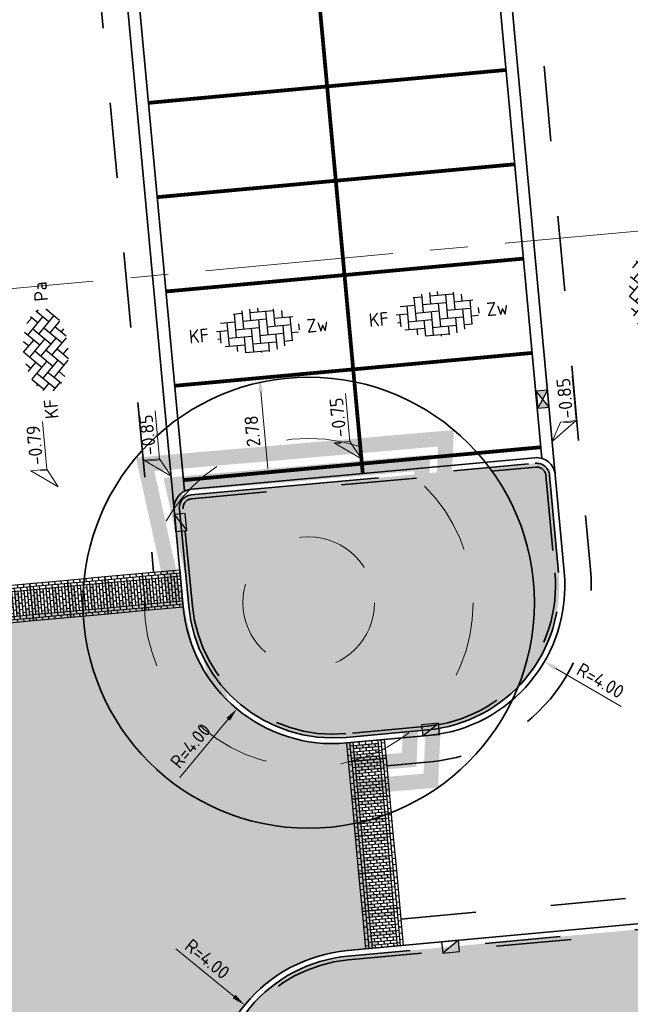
# Model space of a CAD drawing. Header units: metres. Extents: x 126075 to 126745, y 502461 to 502767.
# Tile 83 of 94: x 126671 to 126687, y 502625 to 502651. Entities that reach past the tile are written whole.
import ezdxf
from ezdxf.enums import TextEntityAlignment as Align

# ---------------------------------------------------------------- set-up
doc = ezdxf.new("R2010")
doc.units = ezdxf.units.M
doc.header["$PDSIZE"] = 1
for name, pattern in [('NLCS-HIDDEN', [4, 2, -2]), ('VH-OPSLUITBAND_VARIANT01-SO', [14, 8, -2, 2, -2]), ('VH-TROTTOIRBAND-SO', [15, 5, -2, 2, -2, 2, -2]), ('VW-21-21_STREEP', [0.42, 0.21, -0.21]), ('ZZ-CENTER-SO', [8, 5, -1, 1, -1]), ('ZZ-HIDDEN-SO', [4, 2, -2])]:
    doc.linetypes.add(name, pattern=pattern)
doc.layers.get('0').update_dxf_attribs({"linetype": 'CONTINUOUS'})
doc.layers.get('DEFPOINTS').update_dxf_attribs({"linetype": 'CONTINUOUS'})
doc.layers.add('N-GV-GR-BOOM-BESCHERMDEWORTELRUIMTE-GN', color=7, linetype='NLCS-HIDDEN', lineweight=0, plot=False)
doc.layers.add('N-GV-GR-BOOM_SOORT-V', color=7, linetype='CONTINUOUS', lineweight=18, true_color=0x025a01)
doc.layers.add('N-WE-OG-WEG_WEGVAK_WEGVAKONDERDEEL_PLATEAU-V', color=7, linetype='CONTINUOUS', lineweight=18, true_color=0xffff8f)
for name, color, linetype, lineweight in [('N-WE-GR-BEPLANTING-A-200', 92, 'CONTINUOUS', 18), ('N-WE-GR-BOOM-S', 90, 'CONTINUOUS', 25), ('N-WE-GR-GRAS-A-200', 62, 'CONTINUOUS', 18), ('N-WE-RI-HWA_KOLK-S-200', 154, 'CONTINUOUS', 25), ('N-WE-VH-DREMPEL_PREFAB_1000-S', 10, 'CONTINUOUS', 25), ('N-WE-VH-GOOT_BSS_ACHTERKANT-G', 170, 'CONTINUOUS', 35), ('N-WE-VH-GOOT_BSS_VOORKANT-G', 170, 'CONTINUOUS', 35), ('N-WE-VH-KANTOPSLUITING_BETONRUG-G', 7, 'ZZ-HIDDEN-SO', 35), ('N-WE-VH-KANTOPSLUITING_OPSLUITBAND_150X250-G', 150, 'VH-OPSLUITBAND_VARIANT01-SO', 35), ('N-WE-VH-KANTOPSLUITING_TROTTOIRBAND_130X150_250-G', 210, 'VH-TROTTOIRBAND-SO', 35), ('N-WE-VH-KANTOPSLUITING_VOORKANTBAND-G', 50, 'CONTINUOUS', 35), ('N-WE-VH-MATERIAALGRENS-G', 7, 'ZZ-HIDDEN-SO', 35), ('N-WE-VH-OPENVERHARDING_BETONSTRAATSTEEN_KEIFORMAAT_ELLEBOOGVERBAND-S-200', 252, 'CONTINUOUS', 25), ('N-WE-VH-OPENVERHARDING_BETONSTRAATSTEEN_KEIFORMAAT_KEPERVERBAND-S-200', 252, 'CONTINUOUS', 25), ('N-WE-VW-MARKERING_PARKEERVAK-G', 7, 'VW-21-21_STREEP', 35), ('N-XX-GR-BOOM-T25', 7, 'CONTINUOUS', 25), ('X-XX-AL-HOOGTELABEL-S-200', 7, 'CONTINUOUS', 18), ('X-XX-AL-M', 7, 'CONTINUOUS', 18), ('X-XX-AL-VERWIJZING_DOORSNEDE-G', 7, 'ZZ-CENTER-SO', 18)]:
    doc.layers.add(name, color=color, linetype=linetype, lineweight=lineweight)
doc.styles.add('NLCS-ISO', font='NLCS-ISO.ttf')
doc.styles.add('NLCS-ISO-M200-T18', font='NLCS-ISO.ttf', dxfattribs={"height": 0.36})
doc.styles.add('NLCS-ISO-M200-T25', font='NLCS-ISO.ttf', dxfattribs={"height": 0.5})
doc.dimstyles.new('NLCS-M200-T18-PIJL_L2_H1', dxfattribs={"dimscale": 0.2, "dimtxt": 2.5, "dimasz": 1.8, "dimexe": 2, "dimexo": 2, "dimgap": 0.7, "dimtad": 1, "dimzin": 0, "dimdsep": 46, "dimtxsty": 'NLCS-ISO-M200-T18', "dimcen": 0, "dimdle": 2, "dimclrd": 256, "dimclre": 256, "dimclrt": 10, "dimadec": 1, "dimazin": 0, "dimtfac": 1, "dimtdec": 3, "dimtofl": 0, "dimtmove": 0, "dimatfit": 3, "dimfxl": 2, "dimfxlon": 1, "dimtfillclr": 256, "dimtolj": 1, "dimtzin": 0, "dimlwd": -1, "dimlwe": -1, "dimarcsym": 0})
pattern_1 = [(81.70981053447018, (126552.6759408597, 502551.6626076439), (-0.1812608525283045, 0.1431007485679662), [0.05773520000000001, -0.1732052]), (141.7098105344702, (126552.6759408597, 502551.6626076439), (-0.2145593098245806, -0.08542612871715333), [0.05773520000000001, -0.1732052]), (291.7098105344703, (126552.6759408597, 502551.6626076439), (0.1812607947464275, -0.1431008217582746), [0.05, -0.35])]
pattern_2 = [(0, (0, 0), (0, 6.985), [5.08, -1.905]), (90, (0, 0), (-6.985, 4.277078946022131e-16), [5.08, -1.905])]

# ---------------------------------------------------------------- blocks, each defined once
blk = doc.blocks.new('N-SGR-BOOM_WAAIER_2E')
h = blk.add_hatch(color=256)
h.dxf.hatch_style = 1
edge = h.paths.add_edge_path()
edge.add_arc((4.163336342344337e-17, -5.551115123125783e-17), 0.2493841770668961, 0, 360)
at = {"layer": 'N-GV-GR-BOOM_SOORT-V', "transparency": 33554559}
h = blk.add_hatch(color=256, dxfattribs=at)
h.dxf.hatch_style = 1
h.paths.add_polyline_path([(3.786528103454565, 3.8426406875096), (2.649209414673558, -4.796152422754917), (-2.649209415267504, -4.796152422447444), (-3.786528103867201, 3.842640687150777)], flags=16)
h.paths.add_polyline_path([(4.242640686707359, 4.242640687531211), (2.999999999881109, -5.196152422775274), (-3.000000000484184, -5.196152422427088), (-4.242640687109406, 4.242640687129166)])
h = blk.add_hatch(color=256, dxfattribs=at)
h.dxf.hatch_style = 1
h.paths.add_polyline_path([(3.102359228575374, 3.242640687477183), (2.123023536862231, -4.196152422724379), (-2.123023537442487, -4.196152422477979), (-3.102359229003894, 3.242640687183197)], flags=16)
h.paths.add_polyline_path([(3.558471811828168, 3.642640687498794), (2.473814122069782, -4.596152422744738), (-2.473814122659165, -4.596152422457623), (-3.558471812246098, 3.642640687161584)])
at = {"lineweight": 35}
blk.add_circle((0, 0), 6, dxfattribs=at)
at = {"layer": 'N-GV-GR-BOOM-BESCHERMDEWORTELRUIMTE-GN'}
for radius in [4.370193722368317, 1.75]:
    blk.add_circle((-4.020463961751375e-10, 4.218057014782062e-10), radius, dxfattribs=at)
at = {"layer": 'N-XX-GR-BOOM-T25', "style": 'NLCS-ISO-M200-T25'}
blk.add_attdef('SOORT', text='', height=0.5, dxfattribs=at).set_placement((-4.020463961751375e-10, -2.459902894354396), align=Align.MIDDLE_CENTER)
blk = doc.blocks.new('SVH-BSS_KEIFORMAAT_ELLEBOOG-SO')
for p, q in [((-1.871609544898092, 2.805519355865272), (-1.871609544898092, 0.3855414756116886)), ((-0.8216095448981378, 2.941359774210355), (-0.8216095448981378, 1.435541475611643)), ((0.2283904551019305, 2.970445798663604), (0.2283904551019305, 2.485541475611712)), ((2.32839045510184, 2.697913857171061), (2.32839045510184, 0.3855414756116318)), ((-4.839218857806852, 1.435541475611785), (-2.92160954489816, 1.435541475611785)), ((-3.971609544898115, 1.435541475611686), (-3.971609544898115, -1.71445852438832)), ((-3.036135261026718, 2.485541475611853), (-1.871609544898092, 2.485541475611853)), ((-2.92160954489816, 2.48554147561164), (-2.92160954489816, -0.6644585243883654)), ((-1.871609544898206, 1.435541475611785), (1.278390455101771, 1.435541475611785)), ((-0.8216095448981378, 2.485541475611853), (2.32839045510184, 2.485541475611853)), ((0.2283904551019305, 1.435541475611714), (0.2283904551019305, -1.714458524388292)), ((1.278390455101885, 2.485541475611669), (1.278390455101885, -0.664458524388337)), ((2.328390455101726, 1.435541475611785), (4.839218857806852, 1.435541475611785)), ((3.378390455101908, 2.354013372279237), (3.378390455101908, 1.4355414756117)), ((4.428390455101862, 1.435541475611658), (4.428390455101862, -1.714458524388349)), ((-5.478408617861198, 0.3855414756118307), (-3.971609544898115, 0.3855414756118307)), ((-5.02160954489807, 0.3855414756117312), (-5.02160954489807, -1.240690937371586)), ((-2.92160954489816, 0.3855414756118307), (0.2283904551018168, 0.3855414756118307)), ((-0.8216095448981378, 0.385541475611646), (-0.8216095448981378, -2.76445852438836)), ((1.278390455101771, 0.3855414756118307), (4.428390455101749, 0.3855414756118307)), ((3.378390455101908, 0.3855414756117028), (3.378390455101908, -2.354013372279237)), ((5.47839045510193, 0.3856162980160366), (5.47839045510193, -0.3856162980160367)), ((-5.385432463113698, -0.6644585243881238), (-5.02160954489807, -0.6644585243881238)), ((-3.971609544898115, -0.6644585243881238), (-0.8216095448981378, -0.6644585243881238)), ((-1.871609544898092, -0.6644585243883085), (-1.871609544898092, -2.799104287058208)), ((0.2283904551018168, -0.6644585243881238), (3.378390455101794, -0.6644585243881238)), ((2.32839045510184, -0.6644585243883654), (2.32839045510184, -2.709488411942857)), ((4.428390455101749, -0.6644585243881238), (5.385432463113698, -0.6644585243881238)), ((-4.515285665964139, -1.714458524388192), (-1.871609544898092, -1.714458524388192)), ((-2.92160954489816, -1.714458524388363), (-2.92160954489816, -2.52502423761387)), ((-0.8216095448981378, -1.714458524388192), (2.32839045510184, -1.714458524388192)), ((1.278390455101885, -1.714458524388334), (1.278390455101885, -2.895995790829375)), ((3.378390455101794, -1.714458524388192), (4.515285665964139, -1.714458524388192)), ((-1.871609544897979, -2.764458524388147), (1.278390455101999, -2.764458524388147)), ((0.2283904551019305, -2.764458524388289), (0.2283904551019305, -2.970445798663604))]:
    blk.add_line(p, q)
at = {"style": 'NLCS-ISO'}
blk.add_attdef('FORMAAT', text='', height=1.8, dxfattribs=at).set_placement((-6.525, 1.224646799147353e-16), align=Align.MIDDLE_RIGHT)
blk.add_attdef('KLEUR', text='', height=1.8, dxfattribs=at).set_placement((6.525, -3.643324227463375e-16), align=Align.MIDDLE_LEFT)
at = {"style": 'NLCS-ISO', "flags": 1}
blk.add_attdef('FUNCTIE', text='', height=1.8, dxfattribs=at).set_placement((-5.1676392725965e-16, -3.975), align=Align.TOP_CENTER)
blk = doc.blocks.new('SVH-BSS_KEIFORMAAT_KEPER-SO')
for p, q in [((-2.227386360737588, 0.7424621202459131), (0.005150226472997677, 2.97499870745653)), ((-2.227386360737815, 2.227386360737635), (-1.608667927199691, 2.846104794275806)), ((-0.005150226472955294, 2.97499870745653), (1.484924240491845, 1.484924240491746)), ((0.742462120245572, 2.227386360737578), (1.393847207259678, 2.878771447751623)), ((-5.197234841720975, 0.7424621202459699), (-3.759780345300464, 2.179916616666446)), ((-5.197234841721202, -0.7424621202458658), (-2.969848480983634, 1.48492424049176)), ((-4.609777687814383, 1.63992920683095), (-4.454772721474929, 1.484924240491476)), ((-3.696160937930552, 2.211236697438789), (-1.484924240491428, -2.747801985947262e-13)), ((-2.6194015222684, 2.619401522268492), (-1.484924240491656, 1.484924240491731)), ((-2.227386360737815, -0.7424621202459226), (-2.463584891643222e-13, 1.484924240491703)), ((-0.7424621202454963, 2.227386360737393), (1.484924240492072, -2.321476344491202e-13)), ((0.7424621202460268, 0.7424621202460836), (2.619401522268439, 2.61940152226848)), ((0.7424621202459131, -0.7424621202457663), (2.969848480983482, 1.48492424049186)), ((2.227386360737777, 2.22738636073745), (4.454772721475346, -1.753042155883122e-13)), ((3.7123106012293, 0.7424621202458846), (4.609777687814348, 1.639929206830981)), ((3.75978034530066, 2.179916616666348), (4.45477272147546, 1.484924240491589)), ((3.759780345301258, 2.179916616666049), (4.454772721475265, 1.48492424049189)), ((-5.298273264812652, 0.8435005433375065), (-4.454772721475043, -7.582823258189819e-14)), ((-4.609777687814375, -1.639929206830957), (-2.969848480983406, 3.785860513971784e-14)), ((-3.712310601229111, 0.7424621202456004), (-1.484924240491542, -1.484924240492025)), ((-2.227386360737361, -2.227386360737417), (2.083888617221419e-13, 2.083888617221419e-13)), ((-0.7424621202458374, 0.7424621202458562), (1.484924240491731, -1.48492424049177)), ((0.7424621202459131, -2.227386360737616), (2.969848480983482, 9.43689570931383e-15)), ((2.227386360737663, 0.7424621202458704), (4.454772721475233, -1.484924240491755)), ((3.7123106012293, -0.7424621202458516), (5.298273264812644, 0.8435005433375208)), ((5.197234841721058, 0.7424621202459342), (5.449474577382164, 0.4902223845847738)), ((-5.449474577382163, -0.4902223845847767), (-4.454772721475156, -1.484924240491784)), ((-3.712310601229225, -0.742462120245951), (-1.608667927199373, -2.846104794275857)), ((-0.74246212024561, -0.74246212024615), (1.393847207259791, -2.878771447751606)), ((2.227386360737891, -0.7424621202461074), (3.696160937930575, -2.211236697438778)), ((3.759780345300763, -2.179916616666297), (5.449474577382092, -0.4902223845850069)), ((5.197234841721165, -0.7424621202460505), (5.298273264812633, -0.8435005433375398)), ((-3.696160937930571, -2.21123669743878), (-2.969848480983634, -1.484924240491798)), ((-1.393847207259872, -2.878771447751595), (9.470202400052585e-14, -1.484924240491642)), ((-0.7424621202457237, -2.227386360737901), (0.005150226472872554, -2.97499870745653)), ((1.608667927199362, -2.846104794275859), (2.969848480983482, -1.484924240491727)), ((2.22738636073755, -2.227386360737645), (2.619401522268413, -2.619401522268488)), ((-0.005150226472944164, -2.974998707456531), (9.470202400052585e-14, -2.969848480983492))]:
    blk.add_line(p, q)
at = {"style": 'NLCS-ISO'}
blk.add_attdef('FORMAAT', text='', height=1.8, dxfattribs=at).set_placement((-6.525, 1.224646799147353e-16), align=Align.MIDDLE_RIGHT)
blk.add_attdef('KLEUR', text='', height=1.8, dxfattribs=at).set_placement((6.525, -3.608224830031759e-16), align=Align.MIDDLE_LEFT)
at = {"style": 'NLCS-ISO', "flags": 1}
blk.add_attdef('FUNCTIE', text='', height=1.8, dxfattribs=at).set_placement((-5.167639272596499e-16, -3.975), align=Align.TOP_CENTER)
blk = doc.blocks.new('*D238')
at = {"layer": 'DEFPOINTS', "color": 0, "transparency": 16777216}
for p in [(126677.0469173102, 502641.8814573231), (126677.302016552, 502639.1106757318), (126677.3020165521, 502639.1106757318)]:
    blk.add_point(p, dxfattribs=at)
at = {"layer": 'X-XX-AL-M', "transparency": 16777216}
for p, q in [((126677.0469173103, 502641.8814573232), (126677.4452327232, 502641.9181292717)), ((126677.0799220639, 502641.5229734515), (126677.2690117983, 502639.4691596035)), ((126677.302016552, 502639.1106757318), (126677.7003319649, 502639.1473476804))]:
    blk.add_line(p, q, dxfattribs=at)
for points in [[(126677.0201747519, 502641.5174726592), (126677.1396693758, 502641.5284742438), (126677.0469173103, 502641.8814573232)], [(126677.2092644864, 502639.4636588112), (126677.3287591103, 502639.4746603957), (126677.302016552, 502639.1106757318)]]:
    blk.add_solid(points, dxfattribs=at)
at = {"layer": 'X-XX-AL-M', "color": 10, "transparency": 16777216, "insert": (126676.8558146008, 502640.4667289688), "char_height": 0.36, "attachment_point": 5, "rotation": 95.2602562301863, "style": 'NLCS-ISO-M200-T18'}
blk.add_mtext('\\A1;2.78', dxfattribs=at)
blk = doc.blocks.new('*D338')
at = {"layer": 'DEFPOINTS', "color": 0, "transparency": 16777216}
for p in [(126681.1635944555, 502636.3530912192), (126684.6161903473, 502634.3332938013)]:
    blk.add_point(p, dxfattribs=at)
at = {"layer": 'X-XX-AL-M', "transparency": 16777216}
blk.add_line((126686.6601271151, 502633.1375737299), (126684.9269239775, 502634.1515120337), dxfattribs=at)
blk.add_solid([(126684.9572209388, 502634.2033009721), (126684.8966270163, 502634.0997230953), (126684.6161903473, 502634.3332938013)], dxfattribs=at)
at = {"layer": 'X-XX-AL-M', "color": 10, "transparency": 16777216, "insert": (126686.1104761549, 502633.8298596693), "char_height": 0.36, "attachment_point": 5, "rotation": 329.67200954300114, "style": 'NLCS-ISO-M200-T18'}
blk.add_mtext('\\A1;R=4.00', dxfattribs=at)
blk = doc.blocks.new('*D340')
at = {"layer": 'DEFPOINTS', "color": 0, "transparency": 16777216}
for p in [(126679.0009098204, 502636.1539780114), (126676.4443474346, 502633.07761835)]:
    blk.add_point(p, dxfattribs=at)
at = {"layer": 'X-XX-AL-M', "transparency": 16777216}
blk.add_line((126674.9308625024, 502631.2564134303), (126676.2142568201, 502632.8007459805), dxfattribs=at)
blk.add_solid([(126676.1681114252, 502632.8390944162), (126676.260402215, 502632.7623975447), (126676.4443474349, 502633.07761835)], dxfattribs=at)
at = {"layer": 'X-XX-AL-M', "color": 10, "transparency": 16777216, "insert": (126675.2114055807, 502632.0946685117), "char_height": 0.36, "attachment_point": 5, "rotation": 50.2722342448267, "style": 'NLCS-ISO-M200-T18'}
blk.add_mtext('\\A1;R=4.00', dxfattribs=at)
blk = doc.blocks.new('*D341')
at = {"layer": 'DEFPOINTS', "color": 0, "transparency": 16777216}
for p in [(126676.6510366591, 502625.1972199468), (126679.7480088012, 502622.665666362)]:
    blk.add_point(p, dxfattribs=at)
at = {"layer": 'X-XX-AL-M', "transparency": 16777216}
blk.add_line((126674.817629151, 502626.6958996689), (126676.3723091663, 502625.4250597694), dxfattribs=at)
blk.add_solid([(126676.41028247, 502625.4715143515), (126676.3343358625, 502625.3786051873), (126676.651036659, 502625.1972199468)], dxfattribs=at)
at = {"layer": 'X-XX-AL-M', "color": 10, "transparency": 16777216, "insert": (126675.658129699, 502626.4221574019), "char_height": 0.36, "attachment_point": 5, "rotation": 320.736453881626, "style": 'NLCS-ISO-M200-T18'}
blk.add_mtext('\\A1;R=4.00', dxfattribs=at)
blk = doc.blocks.new('SRI-KOLK_TROTTOIR-SO')
blk.add_hatch(color=256).paths.add_polyline_path([(1.125000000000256, 1.499999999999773), (-1.124999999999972, 1.499999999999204), (-1.124999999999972, 5.684341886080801e-13)])
blk.add_line((-1.124999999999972, 0), (1.124999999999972, 1.499999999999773))
at = {"flags": 128}
blk.add_lwpolyline([(-1.124999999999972, 0), (1.124999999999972, 0), (1.124999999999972, 1.499999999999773), (-1.124999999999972, 1.499999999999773)], close=True, dxfattribs=at)
blk = doc.blocks.new('SRI-KOLK_STRAAT-SO')
h = blk.add_hatch(color=256)
h.dxf.hatch_style = 1
h.paths.add_polyline_path([(-1.125, 1.5), (-1.125, -1.110223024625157e-16), (1.110223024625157e-16, 0.7499999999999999)])
h.paths.add_polyline_path([(1.125, 1.5), (1.110223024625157e-16, 0.7499999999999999), (1.125, -1.110223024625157e-16)])
for p, q in [((-1.125, 0), (1.125, 1.5)), ((1.125, 0), (-1.125, 1.5))]:
    blk.add_line(p, q)
blk.add_lwpolyline([(-1.125, 0), (1.125, 0), (1.125, 1.5), (-1.125, 1.5)], close=True)
blk = doc.blocks.new('SZZ-HOOGTELABEL_04-SO')
h = blk.add_hatch()
h.set_pattern_fill('ANGLE', color=256)
h.set_pattern_definition(pattern_2)
h.paths.add_polyline_path([(2.460741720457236, -1.312415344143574), (0, -4.547473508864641e-13), (2.460741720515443, -3.435148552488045)])
for p, q in [((0, -4.547473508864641e-13), (2.460741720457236, -1.312415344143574)), ((2.460741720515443, -3.435148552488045), (0, -4.547473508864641e-13)), ((2.460741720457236, -1.312415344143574), (2.460741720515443, -3.435148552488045)), ((8.399460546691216, -3.435325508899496), (2.460741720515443, -3.435148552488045))]:
    blk.add_line(p, q)
at = {"style": 'NLCS-ISO'}
blk.add_attdef('...', text='', height=1.8, dxfattribs=at).set_placement((5.549947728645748, -2.195441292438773), align=Align.MIDDLE)
blk = doc.blocks.new('SZZ-HOOGTELABEL_02-SO')
h = blk.add_hatch()
h.set_pattern_fill('ANGLE', color=256)
h.set_pattern_definition(pattern_2)
h.paths.add_polyline_path([(2.460741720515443, 3.435148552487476), (-6.661338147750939e-16, -4.440892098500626e-16), (2.460741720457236, 1.312415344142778)])
for p, q in [((2.460741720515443, 3.435148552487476), (0, 0)), ((2.460741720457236, 1.312415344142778), (2.460741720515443, 3.435148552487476)), ((0, 0), (2.460741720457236, 1.312415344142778)), ((8.837532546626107, 1.312415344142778), (2.460741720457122, 1.312415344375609))]:
    blk.add_line(p, q)
at = {"style": 'NLCS-ISO'}
blk.add_attdef('...', text='', height=1.8, dxfattribs=at).set_placement((5.772751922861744, 2.615252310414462), align=Align.MIDDLE)
blk = doc.blocks.new('SVH-DREMPEL_PREFAB_1000X1000_STRAATSTEENMOTIEF')
h = blk.add_hatch(color=253)
h.dxf.hatch_style = 1
h.paths.add_polyline_path([(1, -0.166666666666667), (1, -2.220446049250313e-16), (0, 0), (1.110223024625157e-16, -0.1666666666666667), (0.08333333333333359, -0.1666666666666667), (0.08333333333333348, -0.3333333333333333), (0.166666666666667, -0.3333333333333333), (0.1666666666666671, -0.1666666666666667), (0.3333333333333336, -0.1666666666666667), (0.3333333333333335, -0.833333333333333), (0.4166666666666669, -0.833333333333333), (0.416666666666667, -0.1666666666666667), (0.5833333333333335, -0.1666666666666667), (0.5833333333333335, -0.3333333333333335), (0.6666666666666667, -0.3333333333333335), (0.6666666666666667, -0.1666666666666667), (0.8333333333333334, -0.1666666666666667), (0.8333333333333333, -0.833333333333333), (0.9166666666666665, -0.833333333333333), (0.9166666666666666, -0.1666666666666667)])
at = {"color": 0}
blk.add_lwpolyline([(-2.220446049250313e-16, -1), (0, 0), (1, -2.220446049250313e-16), (0.9999999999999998, -1)], close=True, dxfattribs=at)
for points in [[(0.08333333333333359, 0), (0.08333333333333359, -0.08333333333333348)], [(0.2500000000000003, 0), (0.2500000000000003, -0.08333333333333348)], [(1, -0.08333333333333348), (1.110223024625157e-16, -0.08333333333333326)], [(1, -0.166666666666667), (1.110223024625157e-16, -0.1666666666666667)], [(0.08333333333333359, -0.25), (1.110223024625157e-16, -0.25)], [(0.08333333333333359, -0.1666666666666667), (0.08333333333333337, -0.9166666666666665)], [(0.1666666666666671, -0.08333333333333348), (0.166666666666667, -0.833333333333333)], [(0.2500000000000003, -0.25), (0.1666666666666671, -0.25)], [(0.2500000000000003, -0.1666666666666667), (0.2500000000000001, -0.9166666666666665)], [(0.3333333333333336, -0.08333333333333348), (0.3333333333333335, -0.833333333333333)], [(0.416666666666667, -0.25), (0.3333333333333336, -0.25)], [(0.416666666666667, -2.220446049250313e-16), (0.416666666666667, -0.08333333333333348)], [(0.416666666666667, -0.1666666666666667), (0.4166666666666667, -0.9166666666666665)], [(0.5000000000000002, -0.08333333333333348), (0.5, -0.833333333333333)], [(0.5833333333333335, -0.25), (0.5000000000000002, -0.25)], [(0.5833333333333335, -2.220446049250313e-16), (0.5833333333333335, -0.08333333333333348)], [(0.5833333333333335, -0.1666666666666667), (0.5833333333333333, -0.9166666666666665)], [(0.6666666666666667, -0.08333333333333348), (0.6666666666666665, -0.833333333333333)], [(0.75, -0.25), (0.6666666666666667, -0.25)], [(0.75, -2.220446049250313e-16), (0.75, -0.08333333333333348)], [(0.75, -0.1666666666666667), (0.7499999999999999, -0.9166666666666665)], [(0.8333333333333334, -0.08333333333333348), (0.8333333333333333, -0.833333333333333)], [(0.9166666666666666, -0.2500000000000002), (0.8333333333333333, -0.2500000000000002)], [(0.9166666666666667, -2.220446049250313e-16), (0.9166666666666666, -0.08333333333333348)], [(0.9166666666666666, -0.1666666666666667), (0.9166666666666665, -0.9166666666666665)], [(0.08333333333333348, -0.4166666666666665), (0, -0.4166666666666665)], [(0.166666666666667, -0.3333333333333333), (0.08333333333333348, -0.3333333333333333)], [(0.166666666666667, -0.4999999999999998), (0.08333333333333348, -0.4999999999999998)], [(0.2500000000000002, -0.4166666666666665), (0.166666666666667, -0.4166666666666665)], [(0.3333333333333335, -0.3333333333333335), (0.2500000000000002, -0.3333333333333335)], [(0.3333333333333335, -0.5), (0.2500000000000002, -0.5)], [(0.4166666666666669, -0.4166666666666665), (0.3333333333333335, -0.4166666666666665)], [(0.5000000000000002, -0.3333333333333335), (0.4166666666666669, -0.3333333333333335)], [(0.5000000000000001, -0.5), (0.4166666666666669, -0.5)], [(0.5833333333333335, -0.4166666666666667), (0.5000000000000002, -0.4166666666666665)], [(0.6666666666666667, -0.3333333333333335), (0.5833333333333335, -0.3333333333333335)], [(0.6666666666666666, -0.5), (0.5833333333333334, -0.5)], [(0.75, -0.4166666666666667), (0.6666666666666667, -0.4166666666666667)], [(0.8333333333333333, -0.3333333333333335), (0.75, -0.3333333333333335)], [(0.8333333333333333, -0.5), (0.75, -0.5)], [(0.9166666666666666, -0.4166666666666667), (0.8333333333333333, -0.4166666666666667)], [(0.9999999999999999, -0.3333333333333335), (0.9166666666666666, -0.3333333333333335)], [(0.9999999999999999, -0.5), (0.9166666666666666, -0.5)], [(0.08333333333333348, -0.583333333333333), (0, -0.583333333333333)], [(0.08333333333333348, -0.7499999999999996), (0, -0.7499999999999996)], [(0.166666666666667, -0.6666666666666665), (0.08333333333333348, -0.6666666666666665)], [(0.2500000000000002, -0.583333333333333), (0.166666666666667, -0.583333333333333)], [(0.2500000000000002, -0.7499999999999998), (0.166666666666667, -0.7499999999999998)], [(0.3333333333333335, -0.6666666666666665), (0.2500000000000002, -0.6666666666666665)], [(0.4166666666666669, -0.583333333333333), (0.3333333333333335, -0.583333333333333)], [(0.4166666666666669, -0.7499999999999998), (0.3333333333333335, -0.7499999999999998)], [(0.5000000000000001, -0.6666666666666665), (0.4166666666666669, -0.6666666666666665)], [(0.5833333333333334, -0.583333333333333), (0.5000000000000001, -0.583333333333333)], [(0.5833333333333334, -0.7499999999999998), (0.5000000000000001, -0.7499999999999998)], [(0.6666666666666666, -0.6666666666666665), (0.5833333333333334, -0.6666666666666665)], [(0.75, -0.5833333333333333), (0.6666666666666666, -0.583333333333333)], [(0.75, -0.75), (0.6666666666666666, -0.7499999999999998)], [(0.8333333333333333, -0.6666666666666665), (0.75, -0.6666666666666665)], [(0.9166666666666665, -0.5833333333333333), (0.8333333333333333, -0.5833333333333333)], [(0.9166666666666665, -0.75), (0.8333333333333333, -0.75)], [(0.9999999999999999, -0.6666666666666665), (0.9166666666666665, -0.6666666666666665)], [(0.9999999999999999, -0.833333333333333), (0, -0.833333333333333)], [(0.9999999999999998, -0.9166666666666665), (0, -0.9166666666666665)], [(0.1666666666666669, -0.9166666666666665), (0.1666666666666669, -1)], [(0.3333333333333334, -0.9166666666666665), (0.3333333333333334, -1)], [(0.5, -0.9166666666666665), (0.5, -1)], [(0.6666666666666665, -0.9166666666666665), (0.6666666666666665, -1)], [(0.8333333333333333, -0.9166666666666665), (0.8333333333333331, -1)]]:
    blk.add_lwpolyline(points, dxfattribs=at)
blk = doc.blocks.new('SVH-DREMPEL_PREFAB_1000X500_STRAATSTEENMOTIEF')
h = blk.add_hatch(color=253)
h.dxf.hatch_style = 1
h.paths.add_polyline_path([(0.4999999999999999, -0.1666666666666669), (0.5, -9.184850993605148e-17), (0, 0), (2.489498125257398e-17, -0.1666666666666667), (0.08333333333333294, -0.1666666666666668), (0.08333333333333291, -0.3333333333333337), (0.1666666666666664, -0.3333333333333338), (0.1666666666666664, -0.1666666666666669), (0.3333333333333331, -0.1666666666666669), (0.333333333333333, -0.8333333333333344), (0.4166666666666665, -0.8333333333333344), (0.4166666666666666, -0.1666666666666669)])
blk.add_lwpolyline([(-1.83697019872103e-16, -1), (0, 0), (0.5, -9.184850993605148e-17), (0.4999999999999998, -1)], close=True)
for points in [[(4.020306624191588e-17, -0.08333333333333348), (0.5, -0.08333333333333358)], [(2.489498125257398e-17, -0.1666666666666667), (0.4999999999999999, -0.1666666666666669)], [(9.586896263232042e-18, -0.2500000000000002), (0.08333333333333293, -0.2500000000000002)], [(0.08333333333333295, -0.0833333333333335), (0.08333333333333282, -0.8333333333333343)], [(0.1666666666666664, -3.061616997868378e-17), (0.1666666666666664, -0.08333333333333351)], [(0.1666666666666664, -0.1666666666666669), (0.1666666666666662, -0.8333333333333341)], [(0.1666666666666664, -0.2500000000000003), (0.2499999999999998, -0.2500000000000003)], [(0.2499999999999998, -0.08333333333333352), (0.2499999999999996, -0.8333333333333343)], [(0.3333333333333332, -6.123233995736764e-17), (0.3333333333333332, -0.08333333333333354)], [(0.3333333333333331, -0.1666666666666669), (0.333333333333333, -0.8333333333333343)], [(0.3333333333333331, -0.2500000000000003), (0.4166666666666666, -0.2500000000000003)], [(0.4166666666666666, -0.08333333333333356), (0.4166666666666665, -0.8333333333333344)], [(-2.102927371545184e-17, -0.4166666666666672), (0.08333333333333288, -0.4166666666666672)], [(0.08333333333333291, -0.3333333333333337), (0.1666666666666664, -0.3333333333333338)], [(0.08333333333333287, -0.5000000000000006), (0.1666666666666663, -0.5000000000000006)], [(0.1666666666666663, -0.4166666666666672), (0.2499999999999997, -0.4166666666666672)], [(0.2499999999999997, -0.3333333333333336), (0.3333333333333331, -0.3333333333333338)], [(0.2499999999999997, -0.5000000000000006), (0.3333333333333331, -0.5000000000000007)], [(0.3333333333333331, -0.4166666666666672), (0.4166666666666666, -0.4166666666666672)], [(0.4166666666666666, -0.3333333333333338), (0.4999999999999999, -0.3333333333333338)], [(0.4166666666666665, -0.5000000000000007), (0.4999999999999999, -0.5000000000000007)], [(-5.164544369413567e-17, -0.5833333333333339), (0.08333333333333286, -0.5833333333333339)], [(-8.226161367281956e-17, -0.7500000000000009), (0.08333333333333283, -0.7500000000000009)], [(0.08333333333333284, -0.6666666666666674), (0.1666666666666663, -0.6666666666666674)], [(0.1666666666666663, -0.5833333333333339), (0.2499999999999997, -0.5833333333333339)], [(0.1666666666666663, -0.7500000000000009), (0.2499999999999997, -0.7500000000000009)], [(0.2499999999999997, -0.6666666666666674), (0.3333333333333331, -0.6666666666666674)], [(0.3333333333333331, -0.583333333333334), (0.4166666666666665, -0.583333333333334)], [(0.3333333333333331, -0.750000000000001), (0.4166666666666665, -0.750000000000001)], [(0.4166666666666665, -0.6666666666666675), (0.4999999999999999, -0.6666666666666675)], [(-1.530808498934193e-16, -0.8333333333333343), (0.4999999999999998, -0.8333333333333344)], [(-1.128777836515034e-16, -0.9166666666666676), (0.4999999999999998, -0.9166666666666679)], [(0.0833333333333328, -0.9166666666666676), (0.08333333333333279, -0.9999999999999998)], [(0.1666666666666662, -0.8333333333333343), (0.1666666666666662, -0.9166666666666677)], [(0.2499999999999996, -0.9166666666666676), (0.2499999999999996, -0.9999999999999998)], [(0.333333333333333, -0.8333333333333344), (0.333333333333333, -0.9166666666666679)], [(0.4166666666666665, -0.9166666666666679), (0.4166666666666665, -0.9999999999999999)]]:
    blk.add_lwpolyline(points)

msp = doc.modelspace()

# ---------------------------------------------------------------- hatches: boundary and pattern name
at = {"layer": 'N-WE-GR-BEPLANTING-A-200', "transparency": 33554559}
h = msp.add_hatch(dxfattribs=at)
h.set_pattern_fill('AGR-BEPLANTING_SOORT_01-SO', color=256, scale=0.2, pattern_type=2)
h.set_pattern_definition(pattern_1)
h.paths.add_polyline_path([(126684.7590126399, 502639.2951089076, 0.4142135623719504), (126684.3783986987, 502639.6115469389), (126675.2320810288, 502638.7694673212, 0.4171818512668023), (126674.9159857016, 502638.3853267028), (126675.1672718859, 502635.7994075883, 0.4140911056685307), (126679.3538773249, 502632.3201921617), (126681.5165619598, 502632.5193053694, 0.4142135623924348), (126684.9973803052, 502636.7060587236)])
h = msp.add_hatch(dxfattribs=at)
h.set_pattern_fill('AGR-BEPLANTING_SOORT_01-SO', color=256, scale=0.2, pattern_type=2)
h.set_pattern_definition(pattern_1)
h.paths.add_polyline_path([(126679.8856205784, 502626.544618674), (126679.3950412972, 502626.4994522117, 0.4142135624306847), (126675.9142229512, 502622.3126988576), (126676.0115825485, 502621.2552195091, 0.4142135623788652), (126676.3921964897, 502620.9387814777), (126681.0624447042, 502621.3687600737), (126692.2230944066, 502622.6631010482), (126697.1743330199, 502628.1363491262), (126696.7262281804, 502628.0950931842)])
at = {"layer": 'N-WE-GR-GRAS-A-200', "transparency": 33554559}
h = msp.add_hatch(dxfattribs=at)
h.set_pattern_fill('AGR-GRAS_02-SO', color=256, scale=0.2, pattern_type=2)
h.set_pattern_definition([(21.58014110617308, (126551.914, 502551.3593220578), (1.124203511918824, 2.595412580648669), [0.5, -1.5]), (21.58014110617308, (126552.4955317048, 502552.8797893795), (1.124203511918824, 2.595412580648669), [0.5, -1.5]), (111.5801411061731, (126551.8425192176, 502552.0838153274), (-2.595412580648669, 1.124203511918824), [0.5, -1.5]), (111.5801411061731, (126552.3289808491, 502553.0289899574), (-2.595412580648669, 1.124203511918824), [0.5, -1.5]), (66.58014110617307, (126551.7710384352, 502552.8083085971), (-0.7356045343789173, 1.859808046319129), [0.4999999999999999, -2.328427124]), (156.5801411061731, (126552.9368944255, 502551.7639045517), (-1.859808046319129, -0.7356045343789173), [0.4999999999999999, -2.328427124]), (48.14519230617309, (126552.1582706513, 502552.1011656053), (1.859808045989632, 0.735604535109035), [0.5, -3.972135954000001]), (48.14519230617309, (126552.6273820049, 502553.3620916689), (1.859808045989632, 0.735604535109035), [0.5, -3.972135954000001]), (85.01508992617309, (126553.2158656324, 502551.8742452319), (-0.7356045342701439, 1.859808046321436), [0.5, -3.972135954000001]), (85.01508992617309, (126552.0479299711, 502552.3801368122), (-0.7356045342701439, 1.859808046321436), [0.5, -3.972135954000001]), (85.01508992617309, (126552.8827639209, 502552.1726463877), (-0.7356045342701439, 1.859808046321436), [0.5, -3.972135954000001]), (138.1451923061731, (126551.5094175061, 502552.3822164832), (-0.7356045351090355, 1.859808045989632), [0.5, -3.972135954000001]), (175.0150899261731, (126552.1756209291, 502551.7854141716), (-1.859808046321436, -0.7356045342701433), [0.5, -3.972135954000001])])
edge = h.paths.add_edge_path()
edge.add_line((126698.8966147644, 502625.1915433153), (126703.2606594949, 502647.9705887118))
edge.add_line((126703.2606594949, 502647.9705887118), (126701.656646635, 502656.4340918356))
edge.add_line((126701.656646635, 502656.4340918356), (126702.6830521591, 502667.9342692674))
edge.add_line((126702.6830521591, 502667.9342692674), (126701.2073658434, 502675.3077803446))
edge.add_line((126701.2073658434, 502675.3077803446), (126704.943, 502685.836))
edge.add_line((126704.943, 502685.836), (126687.1325788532, 502684.2081679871))
edge.add_line((126687.1325788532, 502684.2081679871), (126687.4060272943, 502681.2380850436))
edge.add_line((126687.4060272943, 502681.2380850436), (126692.2469983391, 502681.6550037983))
edge.add_line((126692.2469983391, 502681.6550037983), (126697.1743330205, 502628.1363491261))
edge.add_line((126697.1743330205, 502628.1363491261), (126692.2230944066, 502622.6631010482))
edge.add_line((126692.2230944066, 502622.6631010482), (126681.0624447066, 502621.368760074))
edge.add_line((126681.0624447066, 502621.368760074), (126681.1037006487, 502620.9206552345))
edge.add_line((126681.1037006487, 502620.9206552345), (126682.5242802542, 502605.4909119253))
edge.add_line((126682.5242802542, 502605.4909119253), (126682.9796636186, 502600.5447277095))
edge.add_line((126682.9796636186, 502600.5447277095), (126683.0209195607, 502600.0966228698))
edge.add_line((126683.0209195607, 502600.0966228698), (126685.134598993, 502577.138718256))
edge.add_line((126685.134598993, 502577.138718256), (126684.6864941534, 502577.0974623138))
edge.add_line((126684.6864941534, 502577.0974623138), (126680.4643507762, 502576.7087396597))
edge.add_arc((126680.4964387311, 502576.3602136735), 0.3499999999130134, 95.26025622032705, 185.2602562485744)
edge.add_line((126680.1479127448, 502576.3281257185), (126680.4431219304, 502573.1216866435))
edge.add_line((126680.4431219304, 502573.1216866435), (126680.6427233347, 502570.9536994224))
edge.add_arc((126671.6691581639, 502545.3825217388), 27.09999999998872, 58.1449413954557, 70.66275333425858, ccw=False)
edge.add_line((126685.9717864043, 502568.4008801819), (126688.1147950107, 502577.3544892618))
edge.add_line((126688.1147950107, 502577.3544892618), (126688.0870000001, 502587.9100000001))
edge.add_line((126688.0870000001, 502587.9100000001), (126689.399002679, 502597.3353689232))
edge.add_line((126689.399002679, 502597.3353689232), (126688.1157946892, 502600.4130073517))
edge.add_line((126688.1157946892, 502600.4130073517), (126689.6556442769, 502606.1194621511))
edge.add_line((126689.6556442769, 502606.1194621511), (126690.8105257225, 502611.6335639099))
edge.add_line((126690.8105257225, 502611.6335639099), (126698.8966147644, 502625.1915433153))
at = {"layer": 'N-WE-OG-WEG_WEGVAK_WEGVAKONDERDEEL_PLATEAU-V', "transparency": 33554687}
h = msp.add_hatch(color=256, dxfattribs=at)
h.dxf.hatch_style = 1
edge = h.paths.add_edge_path()
edge.add_line((126679.6885088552, 502628.6855640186), (126679.596828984, 502629.681352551))
edge.add_line((126679.596828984, 502629.681352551), (126679.3676293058, 502632.1708238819))
edge.add_arc((126679.0009098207, 502636.1539780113), 3.999999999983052, 185.2842122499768, 275.2602562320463, ccw=False)
edge.add_line((126675.017909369, 502635.7855931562), (126672.0305437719, 502635.5105535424))
edge.add_line((126672.0305437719, 502635.5105535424), (126671.0347552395, 502635.4188736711))
edge.add_line((126671.0347552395, 502635.4188736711), (126670.0389667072, 502635.3271937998))
edge.add_line((126670.0389667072, 502635.3271937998), (126669.0300645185, 502635.2343065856))
edge.add_line((126669.0300645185, 502635.2343065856), (126669.0401428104, 502635.1248403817))
edge.add_arc((126665.0569886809, 502634.7581208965), 3.99999999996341, -84.69832903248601, 5.260256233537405, ccw=False)
edge.add_line((126665.4265871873, 502630.775232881), (126661.9688668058, 502630.4565336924))
edge.add_line((126661.9688668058, 502630.4565336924), (126662.4770647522, 502624.9800626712))
edge.add_line((126662.4770647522, 502624.9800626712), (126665.4476345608, 502625.2535559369))
edge.add_arc((126665.8172330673, 502621.2706679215), 3.999999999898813, 5.260256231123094, 95.30167096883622, ccw=False)
edge.add_line((126669.8003871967, 502621.6373874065), (126670.7961757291, 502621.7290672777))
edge.add_line((126670.7961757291, 502621.7290672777), (126671.7919642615, 502621.820747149))
edge.add_line((126671.7919642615, 502621.820747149), (126672.7877527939, 502621.9124270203))
edge.add_line((126672.7877527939, 502621.9124270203), (126673.7835413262, 502622.0041068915))
edge.add_line((126673.7835413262, 502622.0041068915), (126674.7793298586, 502622.0957867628))
edge.add_line((126674.7793298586, 502622.0957867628), (126675.7751183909, 502622.187466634))
edge.add_line((126675.7751183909, 502622.187466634), (126675.7648546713, 502622.2989468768))
edge.add_arc((126679.7480088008, 502622.6656663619), 3.999999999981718, 95.2602562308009, 185.2602562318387, ccw=False)
edge.add_line((126679.3812893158, 502626.6488204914), (126679.8718685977, 502626.6939869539))
edge.add_line((126679.8718685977, 502626.6939869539), (126679.7801887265, 502627.6897754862))
edge.add_line((126679.7801887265, 502627.6897754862), (126679.6885088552, 502628.6855640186))

# ---------------------------------------------------------------- linework, layer by layer
at = {"layer": 'N-WE-VH-GOOT_BSS_ACHTERKANT-G'}
for points in [[(126684.5521207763, 502639.7425413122), (126681.9561164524, 502667.9392577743)], [(126672.4414118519, 502667.0631840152), (126675.0492055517, 502638.8675528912)]]:
    msp.add_lwpolyline(points, dxfattribs=at)
at = {"layer": 'N-WE-VH-GOOT_BSS_VOORKANT-G'}
for points in [[(126684.9083809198, 502639.3088608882), (126682.2272030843, 502668.4306965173)], [(126674.7783239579, 502638.3760058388), (126672.0849704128, 502667.496715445)]]:
    msp.add_lwpolyline(points, dxfattribs=at)
at = {"layer": 'N-WE-VH-KANTOPSLUITING_BETONRUG-G'}
for points in [[(126687.3994865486, 502681.3091278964), (126692.3374092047, 502681.7637506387), (126697.2830798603, 502628.0459382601), (126679.8947885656, 502626.4450398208), (126679.4042092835, 502626.3998733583, 0.4142135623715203), (126676.0138018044, 502622.3218668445), (126676.1111614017, 502621.2643874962, 0.4142135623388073), (126676.3830285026, 502621.0383603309), (126681.1528555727, 502621.4775069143), (126682.6330270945, 502605.4005010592), (126677.8632000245, 502604.9613544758, 0.4142135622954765), (126677.6371728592, 502604.6894873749), (126678.0283803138, 502600.4403551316, 0.4142135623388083), (126678.3002474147, 502600.2143279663), (126683.0700744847, 502600.6534745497), (126685.2433458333, 502577.0483073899), (126680.4735187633, 502576.6091608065, 0.4142135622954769), (126680.247491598, 502576.3372937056), (126680.5427007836, 502573.1308546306), (126680.7364238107, 502571.0267158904, -0.05458915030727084), (126686.0713114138, 502568.4567060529)], [(126675.2668030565, 502635.8090795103), (126675.0152007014, 502638.3982522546, -0.4139419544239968), (126675.2412490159, 502638.669888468), (126684.3875666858, 502639.5119680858, -0.4142135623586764), (126684.6594337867, 502639.2859409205), (126684.897801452, 502636.6968907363, -0.4142135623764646), (126681.5073939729, 502632.6188842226), (126679.344709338, 502632.4197710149)]]:
    msp.add_lwpolyline(points, format="xyb", dxfattribs=at)
msp.add_arc((126679.0009098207, 502636.1539780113), 3.75, 185.2842122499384, 275.2602562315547, dxfattribs=at)
at = {"layer": 'N-WE-VH-KANTOPSLUITING_OPSLUITBAND_150X250-G'}
msp.add_lwpolyline([(126679.8856205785, 502626.544618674), (126679.3950412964, 502626.4994522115, 0.4142135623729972), (126675.9142229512, 502622.3126988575)], format="xyb", dxfattribs=at)
msp.add_arc((126679.0009098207, 502636.1539780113), 3.85, 185.2842122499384, 275.2602562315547, dxfattribs=at)
at = {"layer": 'N-WE-VH-KANTOPSLUITING_TROTTOIRBAND_130X150_250-G'}
msp.add_lwpolyline([(126675.1672718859, 502635.7994075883), (126674.9156429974, 502638.38885338, -0.4142135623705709), (126675.2320810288, 502638.7694673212), (126684.3783986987, 502639.611546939, -0.4142135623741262), (126684.7590126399, 502639.2951089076), (126684.9973803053, 502636.7060587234, -0.4142135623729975), (126681.51656196, 502632.5193053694), (126679.3538773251, 502632.3201921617)], format="xyb", dxfattribs=at)
msp.add_lwpolyline([(126692.0061905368, 502627.6605305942), (126679.8856205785, 502626.544618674)], dxfattribs=at)
at = {"layer": 'N-WE-VH-KANTOPSLUITING_VOORKANTBAND-G'}
msp.add_lwpolyline([(126675.017909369, 502635.7855931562), (126674.7783244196, 502638.3760008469, -0.4143360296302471), (126675.2303595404, 502638.9199432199), (126684.364646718, 502639.7609152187, -0.4142135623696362), (126684.9083809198, 502639.3088608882), (126685.1467485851, 502636.7198107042, -0.4142135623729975), (126681.5303139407, 502632.3699370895), (126679.3676293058, 502632.1708238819, -0.4140911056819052)], format="xyb", close=True, dxfattribs=at)
msp.add_lwpolyline([(126691.9924385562, 502627.8098988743), (126679.3812893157, 502626.6488204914, 0.4142135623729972), (126675.7648546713, 502622.2989468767), (126675.8622142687, 502621.2414675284, 0.4142135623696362), (126676.4059484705, 502620.7894131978), (126680.6280918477, 502621.1781358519, -0.4142135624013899), (126680.9543323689, 502620.9069032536), (126682.3336560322, 502605.9252647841, -0.4142135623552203), (126682.0624234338, 502605.599024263), (126677.8402800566, 502605.2103016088, 0.414213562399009), (126677.3882257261, 502604.666567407), (126677.7794331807, 502600.4174351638, 0.4142135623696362), (126678.3231673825, 502599.9653808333), (126682.5453107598, 502600.3541034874, -0.4142135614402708), (126682.8715512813, 502600.082870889), (126684.9439747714, 502577.5730711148, -0.4142135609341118), (126684.6727421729, 502577.2468305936), (126680.4505987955, 502576.8581079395, 0.414213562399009), (126679.998544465, 502576.3143737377), (126680.4971690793, 502570.8985210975, -0.05526868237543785), (126685.8722625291, 502568.3449220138), (126685.8758617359, 502567.9251538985), (126705.0388497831, 502568.0880036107)], format="xyb", dxfattribs=at)
at = {"layer": 'N-WE-VH-MATERIAALGRENS-G', "flags": 128}
for points in [[(126680.8034812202, 502627.4827187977), (126691.2312106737, 502628.4427749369), (126686.4597317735, 502680.2685891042), (126676.0116241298, 502679.3066567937, -0.4140911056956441), (126669.8132732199, 502684.4577030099), (126666.4186859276, 502721.1601964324), (126593.9354834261, 502714.5256754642)], [(126680.427593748, 502631.5654517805), (126681.5944898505, 502631.6728851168, 0.4142135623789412), (126685.8438005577, 502636.7839866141), (126682.7775672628, 502670.0881340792, 0.4240051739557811), (126676.3814195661, 502675.223348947, 0.4136886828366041), (126671.240764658, 502669.0235749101), (126674.2292052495, 502636.7169053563)]]:
    msp.add_lwpolyline(points, format="xyb", dxfattribs=at)
at = {"layer": 'N-WE-VW-MARKERING_PARKEERVAK-G', "ltscale": 5, "const_width": 0.1}
for points in [[(126679.791487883, 502639.33987541), (126677.2019899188, 502667.4659225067)], [(126674.0934252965, 502649.2015097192), (126683.6006685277, 502650.076818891)], [(126674.3255077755, 502646.6922192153), (126683.8317018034, 502647.5674317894)], [(126674.5575902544, 502644.1829287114), (126684.062735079, 502645.0580446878)], [(126674.7896727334, 502641.6736382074), (126684.2937683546, 502642.5486575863)], [(126675.0217552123, 502639.1643477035), (126684.5248016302, 502640.0392704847)]]:
    msp.add_lwpolyline(points, dxfattribs=at)
at = {"layer": 'X-XX-AL-VERWIJZING_DOORSNEDE-G', "flags": 128}
msp.add_lwpolyline([(126659.6784947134, 502643.2661844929), (126662.7595086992, 502643.5498460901), (126695.7684645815, 502646.5889018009), (126697.8975368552, 502646.7849203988)], dxfattribs=at)

# ---------------------------------------------------------------- block references
at = {"layer": 'N-WE-GR-BOOM-S', "rotation": 4.959287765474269}
msp.add_blockref('N-SGR-BOOM_WAAIER_2E', (126678.3534018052, 502635.9033517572), dxfattribs=at)
at = {"layer": 'N-WE-RI-HWA_KOLK-S-200'}
for name, p, xscale, yscale, zscale, rotation in [('SRI-KOLK_STRAAT-SO', (126684.7221313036, 502641.3318265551), 0.2, 0.2, 0.2, 95.26025623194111), ('SRI-KOLK_TROTTOIR-SO', (126674.7952609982, 502638.0245016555), 0.2, 0.2, 0.2, 275.2602562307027), ('SRI-KOLK_TROTTOIR-SO', (126681.6081535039, 502632.3771035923), 0.2000000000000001, 0.2000000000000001, 0.2000000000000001, 5.260256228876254), ('SRI-KOLK_TROTTOIR-SO', (126682.1123927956, 502626.9002666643), 0.2, 0.2, 0.2, 185.2602562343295)]:
    msp.add_blockref(name, p, dxfattribs=dict(at, xscale=xscale, yscale=yscale, zscale=zscale, rotation=rotation))
at = {"layer": 'N-WE-VH-DREMPEL_PREFAB_1000-S'}
for name, p, rotation in [('SVH-DREMPEL_PREFAB_1000X1000_STRAATSTEENMOTIEF', (126673.0263323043, 502635.6022334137), 185.2602562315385), ('SVH-DREMPEL_PREFAB_1000X1000_STRAATSTEENMOTIEF', (126674.0221208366, 502635.6939132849), 185.2602562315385), ('SVH-DREMPEL_PREFAB_1000X1000_STRAATSTEENMOTIEF', (126675.017909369, 502635.7855931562), 185.2602562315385), ('SVH-DREMPEL_PREFAB_1000X1000_STRAATSTEENMOTIEF', (126671.0347552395, 502635.4188736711), 185.2602562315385), ('SVH-DREMPEL_PREFAB_1000X1000_STRAATSTEENMOTIEF', (126672.0305437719, 502635.5105535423), 185.2602562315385), ('SVH-DREMPEL_PREFAB_1000X500_STRAATSTEENMOTIEF', (126679.4134692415, 502631.6729296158), 95.2602562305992), ('SVH-DREMPEL_PREFAB_1000X1000_STRAATSTEENMOTIEF', (126679.5051491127, 502630.6771410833), 95.2602562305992), ('SVH-DREMPEL_PREFAB_1000X1000_STRAATSTEENMOTIEF', (126679.596828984, 502629.681352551), 95.2602562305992), ('SVH-DREMPEL_PREFAB_1000X1000_STRAATSTEENMOTIEF', (126679.6885088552, 502628.6855640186), 95.2602562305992), ('SVH-DREMPEL_PREFAB_1000X1000_STRAATSTEENMOTIEF', (126679.7801887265, 502627.6897754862), 95.2602562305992), ('SVH-DREMPEL_PREFAB_1000X1000_STRAATSTEENMOTIEF', (126679.8718685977, 502626.6939869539), 95.2602562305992)]:
    msp.add_blockref(name, p, dxfattribs=dict(at, rotation=rotation))
at = {"layer": 'N-WE-VH-OPENVERHARDING_BETONSTRAATSTEEN_KEIFORMAAT_ELLEBOOGVERBAND-S-200', "xscale": 0.2, "yscale": 0.2, "zscale": 0.2, "rotation": 5.22981540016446}
for p in [(126681.7786549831, 502643.583511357), (126676.9978190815, 502643.1433512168)]:
    msp.add_blockref('SVH-BSS_KEIFORMAAT_ELLEBOOG-SO', p, dxfattribs=at).add_auto_attribs({'FORMAAT': 'KF', 'KLEUR': 'Zw'})
at = {"layer": 'N-WE-VH-OPENVERHARDING_BETONSTRAATSTEEN_KEIFORMAAT_KEPERVERBAND-S-200', "xscale": 0.2, "yscale": 0.2, "zscale": 0.2, "rotation": 95.2298154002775}
for p in [(126687.4734227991, 502644.1029151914), (126671.3672492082, 502642.6200582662)]:
    msp.add_blockref('SVH-BSS_KEIFORMAAT_KEPER-SO', p, dxfattribs=at).add_auto_attribs({'FORMAAT': 'KF', 'KLEUR': 'Pa'})
at = {"layer": 'X-XX-AL-HOOGTELABEL-S-200', "xscale": 0.2, "yscale": 0.2, "zscale": 0.2}
for name, p, rotation, values in [('SZZ-HOOGTELABEL_04-SO', (126684.8267790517, 502640.1951863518), 95.2299812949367, {'...': '-0.85'}), ('SZZ-HOOGTELABEL_02-SO', (126679.7557259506, 502639.7283066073), 95.22998129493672, {'...': '-0.75'}), ('SZZ-HOOGTELABEL_02-SO', (126674.695886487, 502639.2673250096), 95.22998129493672, {'...': '-0.85'}), ('SZZ-HOOGTELABEL_02-SO', (126671.6971919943, 502638.9876362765), 95.22998129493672, {'...': '-0.79'})]:
    msp.add_blockref(name, p, dxfattribs=dict(at, rotation=rotation)).add_auto_attribs(values)

# ---------------------------------------------------------------- dimensions: what is measured, and where the dimension line sits
at = {"layer": 'X-XX-AL-M'}
dim = msp.add_aligned_dim(p1=(126677.0469173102, 502641.8814573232), p2=(126677.302016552, 502639.1106757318), distance=1.0143440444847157e-10, dimstyle='NLCS-M200-T18-PIJL_L2_H1', dxfattribs=at)
dim.commit()
dim.dimension.update_dxf_attribs({"geometry": '*D238', "text_midpoint": (126676.8558146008, 502640.4667289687)})
for center, mpoint, picture, middle in [((126681.1635944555, 502636.3530912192), (126684.6161903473, 502634.3332938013), '*D338', (126686.1104761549, 502633.8298596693)), ((126679.0009098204, 502636.1539780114), (126676.4443474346, 502633.07761835), '*D340', (126675.2114055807, 502632.0946685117)), ((126679.7480088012, 502622.665666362), (126676.6510366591, 502625.1972199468), '*D341', (126675.658129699, 502626.4221574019))]:
    dim = msp.add_radius_dim(center=center, mpoint=mpoint, dimstyle='NLCS-M200-T18-PIJL_L2_H1', override={"dimpost": 'R=<>'}, dxfattribs=at)
    dim.commit()
    dim.dimension.update_dxf_attribs({"geometry": picture, "text_midpoint": middle})

doc.saveas('drawing.dxf')
